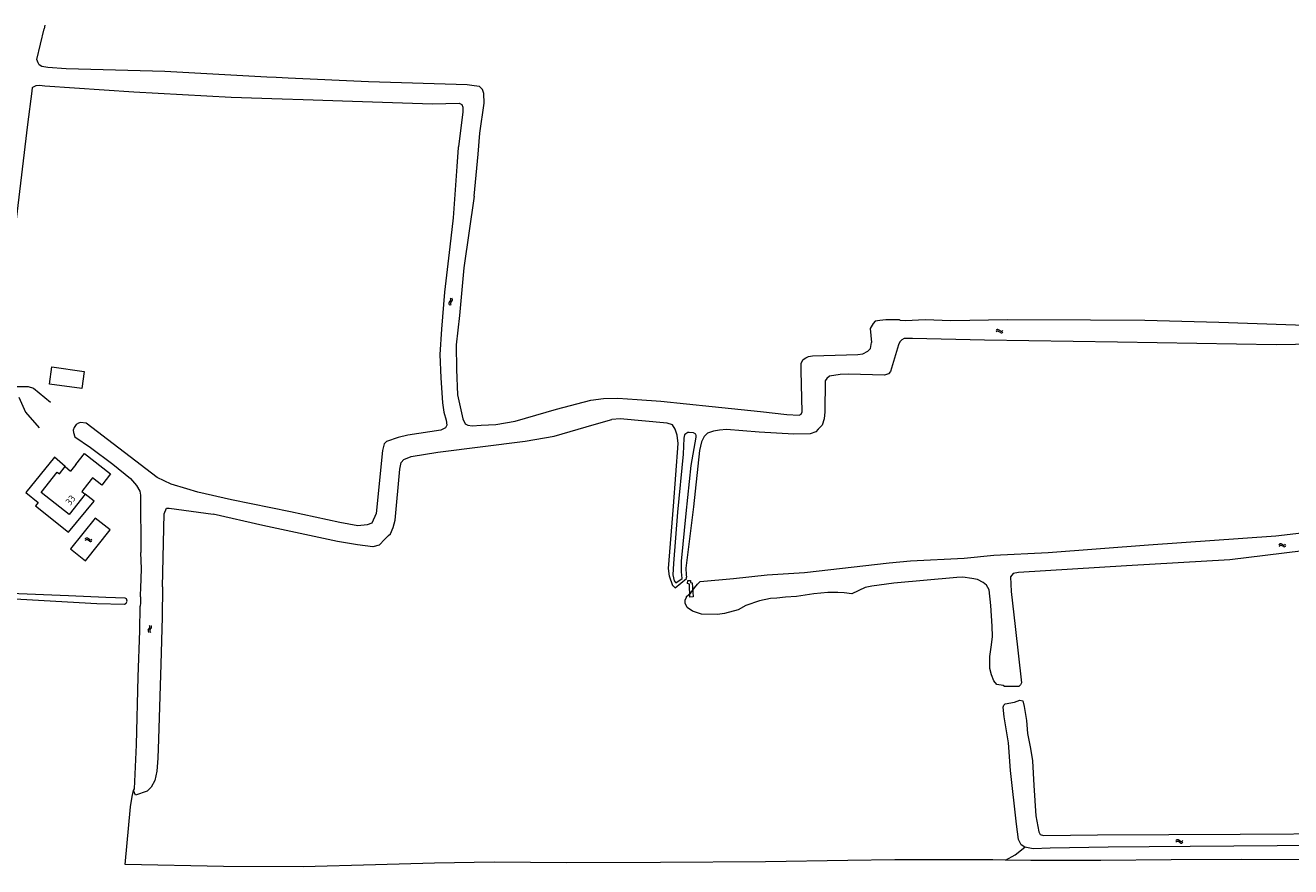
# Model space of a CAD drawing. Header units: metres. Extents: x 157366 to 159470, y 577030 to 578469.
# Tile 18 of 35: x 158496 to 158861, y 577269 to 577511. Entities that reach past the tile are written whole.
import ezdxf

# ---------------------------------------------------------------- set-up
doc = ezdxf.new("R2010")
doc.units = ezdxf.units.M
doc.header["$MEASUREMENT"] = 0
for name, color, linetype, lineweight in [('Gbkn_B01_hoofdgebouw', 1, 'Continuous', 18), ('Gbkn_B02_bijgebouw', 1, 'Continuous', 18), ('Gbkn_B04_kunstwerk', 252, 'Continuous', 18), ('Gbkn_B11_dakrand', 1, 'Continuous', 18), ('Gbkn_S05_water', 252, 'Continuous', 18), ('Gbkn_T09_insteek sloot', 252, 'Continuous', 18), ('Gbkn_T20_overige afscheiding', 252, 'Continuous', 18), ('Gbkn_V00_kant verharding', 252, 'Continuous', 18), ('Gbkn_W00_kant water (FD)', 252, 'Continuous', 18), ('Gbkn_Z02_huisnummer', 252, 'Continuous', 18)]:
    doc.layers.add(name, color=color, linetype=linetype, lineweight=lineweight)
doc.styles.add('NLCS-ISO-M1000-T25', font='NLCS-ISO.ttf', dxfattribs={"height": 2.5})

msp = doc.modelspace()

# ---------------------------------------------------------------- linework, layer by layer
at = {"layer": 'Gbkn_B01_hoofdgebouw'}
for p, q in [((158510.84, 577384.39), (158513.34, 577387.54)), ((158513.34, 577387.54), (158520.89, 577381.65)), ((158506.15, 577381.69), (158507.77, 577383.75)), ((158507.77, 577383.75), (158509.37, 577382.48)), ((158500.85, 577376.27), (158505.52, 577382.19)), ((158505.52, 577382.19), (158506.15, 577381.69)), ((158515.69, 577380.52), (158514.21, 577378.65)), ((158518.34, 577378.43), (158515.69, 577380.52)), ((158520.89, 577381.65), (158518.34, 577378.43)), ((158508.93, 577369.91), (158500.85, 577376.27)), ((158513.58, 577375.82), (158508.93, 577369.91)), ((158514.21, 577378.65), (158512.59, 577376.6)), ((158512.59, 577376.6), (158513.58, 577375.82))]:
    msp.add_line(p, q, dxfattribs=at)
at = {"layer": 'Gbkn_B02_bijgebouw'}
for p, q in [((158503.27, 577407.49), (158503.95, 577412.44)), ((158503.95, 577412.44), (158513.27, 577411.16)), ((158513.27, 577411.16), (158512.59, 577406.21)), ((158512.59, 577406.21), (158503.27, 577407.49))]:
    msp.add_line(p, q, dxfattribs=at)
at = {"layer": 'Gbkn_B04_kunstwerk'}
for p, q in [((158516.45, 577368.94), (158509.37, 577360.07)), ((158520.74, 577365.52), (158516.45, 577368.94)), ((158513.66, 577356.65), (158520.74, 577365.52)), ((158509.37, 577360.07), (158513.66, 577356.65)), ((158687.05, 577350.08), (158687.11, 577350.97)), ((158687.64, 577349.93), (158687.05, 577350.08)), ((158687.11, 577350.97), (158687.87, 577350.99)), ((158687.72, 577346.17), (158687.64, 577349.93)), ((158687.87, 577350.99), (158687.87, 577350.33)), ((158687.87, 577350.33), (158688.35, 577350.31)), ((158688.35, 577350.31), (158688.68, 577346.24)), ((158688.68, 577346.24), (158687.72, 577346.17))]:
    msp.add_line(p, q, dxfattribs=at)
at = {"layer": 'Gbkn_B11_dakrand'}
msp.add_line((158510.84, 577384.39), (158509.37, 577382.48), dxfattribs=at)
at = {"layer": 'Gbkn_S05_water'}
for p, q in [((158618.37, 577431.01), (158618.79, 577431.53)), ((158618.85, 577430.97), (158619.27, 577431.49)), ((158514.77, 577362.72), (158514.22, 577363.11)), ((158514.77, 577362.24), (158514.22, 577362.63)), ((158531.75, 577336.75), (158532.15, 577337.29)), ((158532.23, 577336.74), (158532.63, 577337.28))]:
    msp.add_line(p, q, dxfattribs=at)
for points in [[(158776.62, 577423.18, 0.417728), (158775.9, 577422.97)], [(158776.63, 577422.7, 0.417728), (158775.91, 577422.49)], [(158777.18, 577422.81, 0.417728), (158777.9, 577423.01)], [(158777.19, 577422.33, 0.417728), (158777.91, 577422.53)], [(158858.01, 577361.48, 0.417728), (158857.33, 577361.18)], [(158858.09, 577361, 0.417728), (158857.4, 577360.71)], [(158858.62, 577361.18, 0.417728), (158859.31, 577361.47)], [(158858.69, 577360.7, 0.417728), (158859.38, 577361)], [(158828.41, 577276.23, 0.417728), (158827.69, 577276.03)], [(158828.42, 577275.75, 0.417728), (158827.7, 577275.55)], [(158828.97, 577275.85, 0.417728), (158829.69, 577276.05)], [(158828.97, 577275.37, 0.417728), (158829.7, 577275.57)]]:
    msp.add_lwpolyline(points, format="xyb", dxfattribs=at)
for points in [[(158777.18, 577422.81), (158776.62, 577423.18)], [(158777.19, 577422.33), (158776.63, 577422.7)], [(158858.62, 577361.18), (158858.02, 577361.48)], [(158858.69, 577360.7), (158858.09, 577361)], [(158828.97, 577275.85), (158828.42, 577276.23)], [(158828.97, 577275.37), (158828.42, 577275.75)]]:
    msp.add_lwpolyline(points, dxfattribs=at)
for centre, start, end in [((158618.8, 577430.71), 145.2448, 235.9314), ((158618.36, 577431.83), 325.2448, 55.9314), ((158619.28, 577430.67), 145.2448, 235.9314), ((158618.84, 577431.79), 325.2448, 55.9314), ((158513.96, 577362.65), 59.4897, 150.1763), ((158513.96, 577362.17), 59.4897, 150.1763), ((158515.04, 577363.18), 239.4897, 330.1763), ((158515.04, 577362.7), 239.4897, 330.1763), ((158532.2, 577336.47), 148.1149, 238.8014), ((158531.7, 577337.57), 328.1149, 58.8014), ((158532.68, 577336.46), 148.1149, 238.8014), ((158532.19, 577337.56), 328.1149, 58.8014)]:
    msp.add_arc(centre, 0.527, start, end, dxfattribs=at)
at = {"layer": 'Gbkn_T09_insteek sloot'}
for p, q in [((158501.96, 577510.83, 0.13), (158501.76, 577509.86)), ((158499.6, 577501.01), (158501.76, 577509.86)), ((158500.05, 577500), (158499.6, 577501.01)), ((158500.29, 577499.47), (158500.05, 577500)), ((158501.06, 577498.94), (158500.29, 577499.47)), ((158502.77, 577498.67), (158501.06, 577498.94)), ((158508.1, 577498.27), (158502.77, 577498.67)), ((158536.52, 577497.54), (158508.1, 577498.27)), ((158565.88, 577495.91), (158536.52, 577497.54)), ((158568.58, 577495.76), (158565.88, 577495.91)), ((158572.06, 577495.6), (158568.58, 577495.76)), ((158595.17, 577494.53), (158572.06, 577495.6)), ((158497.05, 577482.28), (158498.34, 577491.89)), ((158498.34, 577491.89), (158498.4, 577492.94)), ((158498.4, 577492.94), (158498.48, 577492.98)), ((158498.48, 577492.98), (158499.42, 577493.5)), ((158499.42, 577493.5), (158500.43, 577493.58)), ((158500.43, 577493.58), (158501.91, 577493.44)), ((158501.91, 577493.44), (158527.55, 577491.71)), ((158623.62, 577493.72), (158595.17, 577494.53)), ((158625.61, 577493.45), (158623.62, 577493.72)), ((158627.18, 577493.25), (158625.61, 577493.45)), ((158628.03, 577492.34), (158627.18, 577493.25)), ((158628.38, 577491.16), (158628.03, 577492.34)), ((158527.55, 577491.71), (158555.58, 577490.13)), ((158555.58, 577490.13), (158570.33, 577489.64)), ((158570.33, 577489.64), (158576.4, 577489.44)), ((158576.4, 577489.44), (158590.52, 577488.97)), ((158590.52, 577488.97), (158613.63, 577488.25)), ((158613.63, 577488.25), (158621.31, 577488.42)), ((158621.31, 577488.42), (158622.01, 577488.07)), ((158627.27, 577479.76), (158628.46, 577488.39)), ((158628.46, 577488.39), (158628.38, 577491.16)), ((158622.37, 577485.83), (158621.07, 577475.93)), ((158622.01, 577488.07), (158622.3, 577487.27)), ((158622.3, 577487.27), (158622.37, 577485.83)), ((158493.8, 577454.93), (158497.05, 577482.28)), ((158626.72, 577473.76), (158627.27, 577479.76)), ((158621.04, 577475.69), (158620.64, 577470.13)), ((158621.07, 577475.93), (158621.04, 577475.69)), ((158625.61, 577461.6), (158626.72, 577473.76)), ((158620.64, 577470.13), (158619.59, 577455.42)), ((158625.61, 577461.6), (158622.67, 577441.03)), ((158619.59, 577455.42), (158618.6, 577447.05)), ((158618.6, 577447.05), (158617.02, 577433.98)), ((158622.67, 577441.03), (158621.34, 577427.25)), ((158617.02, 577433.98), (158616.19, 577423.35)), ((158621.34, 577427.25), (158620.4, 577418.85)), ((158616.19, 577423.35), (158615.76, 577415.99)), ((158740.54, 577424.97), (158739.66, 577423.56)), ((158739.66, 577423.56), (158740.02, 577419.52)), ((158741.13, 577425.61), (158740.54, 577424.97)), ((158742.46, 577425.79), (158741.13, 577425.61)), ((158744.18, 577426.01), (158742.46, 577425.79)), ((158748.14, 577425.99), (158744.18, 577426.01)), ((158739.75, 577417.8), (158740.02, 577419.52)), ((158615.76, 577415.99), (158615.97, 577409.34)), ((158620.4, 577418.85), (158620.56, 577411.69)), ((158721.14, 577415.11), (158721.86, 577415.48)), ((158721.86, 577415.48), (158723.03, 577415.63)), ((158723.03, 577415.63), (158736.06, 577416.07)), ((158736.06, 577416.07), (158737.51, 577416.26)), ((158737.51, 577416.26), (158739.01, 577416.96)), ((158739.01, 577416.96), (158739.75, 577417.8)), ((158620.56, 577411.69), (158620.84, 577404.38)), ((158719.77, 577411.36), (158719.81, 577413.54)), ((158719.81, 577413.54), (158720.35, 577414.55)), ((158720.35, 577414.55), (158721.14, 577415.11)), ((158615.97, 577409.34), (158616.46, 577402.15)), ((158720.08, 577399.5), (158719.77, 577411.36)), ((158620.84, 577404.38), (158622.35, 577397.49)), ((158616.46, 577402.15), (158616.9, 577399.4)), ((158649.28, 577400.32), (158659.18, 577402.87)), ((158659.18, 577402.87), (158662.89, 577403.35)), ((158662.89, 577403.35), (158667, 577403.42)), ((158667, 577403.42), (158672.54, 577403.08)), ((158672.54, 577403.08), (158679.32, 577402.62)), ((158679.32, 577402.62), (158694.16, 577401.07)), ((158694.16, 577401.07), (158708.1, 577399.66)), ((158616.9, 577399.4), (158617.54, 577397.09)), ((158617.54, 577397.09), (158617.71, 577395.66)), ((158622.35, 577397.49), (158623, 577396.11)), ((158637.45, 577396.87), (158649.28, 577400.32)), ((158660.21, 577395.89), (158665.21, 577397.36)), ((158667.7, 577397.47), (158665.21, 577397.36)), ((158681.2, 577396.29), (158667.7, 577397.47)), ((158708.1, 577399.66), (158715.68, 577398.77)), ((158715.68, 577398.77), (158719.19, 577398.59)), ((158719.19, 577398.59), (158719.8, 577398.84)), ((158719.8, 577398.84), (158720.08, 577399.5)), ((158510.38, 577395.02), (158510.14, 577394.25)), ((158510.14, 577394.25), (158510.24, 577393.55)), ((158510.24, 577393.55), (158510.57, 577392.33)), ((158511.01, 577395.87), (158510.38, 577395.02)), ((158511.67, 577396.29), (158511.01, 577395.87)), ((158512.23, 577396.43), (158511.67, 577396.29)), ((158513.82, 577396.23), (158512.23, 577396.43)), ((158534.34, 577380.65), (158513.82, 577396.23)), ((158615.98, 577394.2), (158606.47, 577392.77)), ((158617.38, 577394.93), (158615.98, 577394.2)), ((158617.71, 577395.66), (158617.38, 577394.93)), ((158623, 577396.11), (158623.76, 577395.7)), ((158623.76, 577395.7), (158625.05, 577395.46)), ((158625.05, 577395.46), (158627.59, 577395.7)), ((158627.59, 577395.7), (158631.81, 577395.9)), ((158631.81, 577395.9), (158637.45, 577396.87)), ((158648.62, 577392.53), (158660.21, 577395.89)), ((158682.75, 577395.8), (158681.2, 577396.29)), ((158683.51, 577394.57), (158682.75, 577395.8)), ((158684.08, 577392.79), (158683.51, 577394.57)), ((158510.57, 577392.33), (158515.1, 577389.24)), ((158599.65, 577390.33), (158599.18, 577388.38)), ((158600.31, 577390.99), (158599.65, 577390.33)), ((158603.67, 577392.16), (158600.31, 577390.99)), ((158606.47, 577392.77), (158603.67, 577392.16)), ((158615.12, 577387.94), (158640.28, 577391.05)), ((158640.28, 577391.05), (158648.62, 577392.53)), ((158682.98, 577372.36), (158684.32, 577390.4)), ((158684.32, 577390.4), (158684.08, 577392.79)), ((158515.1, 577389.24), (158521.49, 577384.43)), ((158599.18, 577388.38), (158597.39, 577370.21)), ((158605.35, 577385.79), (158607.48, 577386.64)), ((158607.48, 577386.64), (158615.12, 577387.94)), ((158521.49, 577384.43), (158526.62, 577380.35)), ((158602.84, 577368.35), (158604.24, 577382.98)), ((158604.24, 577382.98), (158604.58, 577384.94)), ((158604.58, 577384.94), (158605.35, 577385.79)), ((158526.62, 577380.35), (158528.33, 577378.31)), ((158538.29, 577378.72), (158534.34, 577380.65)), ((158528.33, 577378.31), (158529.32, 577376.63)), ((158529.32, 577376.63), (158529.48, 577375.56)), ((158529.48, 577375.56), (158529.56, 577358.97)), ((158542.88, 577377.34), (158538.29, 577378.72)), ((158545.97, 577376.41), (158542.88, 577377.34)), ((158555.76, 577374.16), (158545.97, 577376.41)), ((158536.33, 577370.17), (158537.02, 577371.78)), ((158537.02, 577371.78), (158537.73, 577371.78)), ((158537.73, 577371.78), (158550.43, 577370.02)), ((158572.68, 577370.71), (158555.76, 577374.16)), ((158681.57, 577354.44), (158682.98, 577372.36)), ((158535.84, 577349.12), (158536.33, 577370.17)), ((158564.76, 577366.78), (158550.43, 577370.02)), ((158586.96, 577367.62), (158572.68, 577370.71)), ((158597.39, 577370.21), (158596.17, 577367.43)), ((158602.29, 577366.2), (158602.84, 577368.35)), ((158586.24, 577362.21), (158564.76, 577366.78)), ((158592.13, 577366.74), (158586.96, 577367.62)), ((158594.83, 577366.95), (158592.13, 577366.74)), ((158596.17, 577367.43), (158594.83, 577366.95)), ((158600.93, 577363.95), (158601.46, 577364.41)), ((158601.46, 577364.41), (158602.29, 577366.2)), ((158591.99, 577361.26), (158586.24, 577362.21)), ((158596.43, 577360.67), (158591.99, 577361.26)), ((158598.22, 577361.17), (158596.43, 577360.67)), ((158598.64, 577361.55), (158598.22, 577361.17)), ((158598.64, 577361.55), (158599.5, 577362.45)), ((158599.5, 577362.45), (158600.93, 577363.95)), ((158529.82, 577354.28), (158529.56, 577358.97)), ((158529.61, 577348.78), (158529.82, 577354.28)), ((158681.91, 577352.18), (158681.57, 577354.44)), ((158682.86, 577349.43), (158681.91, 577352.18)), ((158683.45, 577348.88), (158686.77, 577351.52)), ((158686.77, 577351.52), (158686.8, 577351.91)), ((158485.21, 577346.09), (158516.95, 577344.28)), ((158508.79, 577346.49), (158492.09, 577347.24)), ((158519.56, 577346.08), (158508.79, 577346.49)), ((158525.13, 577345.88), (158519.56, 577346.08)), ((158529.52, 577346.22), (158529.48, 577344.49)), ((158529.52, 577346.4), (158529.53, 577346.82)), ((158529.52, 577346.22), (158529.52, 577346.4)), ((158529.53, 577346.82), (158529.61, 577348.78)), ((158682.86, 577349.43), (158682.89, 577349.4)), ((158682.89, 577349.4), (158683.45, 577348.88)), ((158516.95, 577344.28), (158524.85, 577344.14)), ((158524.85, 577344.14), (158525.4, 577344.39)), ((158525.47, 577345.71), (158525.13, 577345.88)), ((158525.4, 577344.39), (158525.7, 577344.96)), ((158525.7, 577344.96), (158525.47, 577345.71)), ((158529.48, 577344.49), (158529.45, 577343.59))]:
    msp.add_line(p, q, dxfattribs=at)
at = {"layer": 'Gbkn_T09_insteek sloot', "flags": 128}
for points in [[(158748.14, 577425.99), (158748.29, 577425.91), (158749.83, 577425.85), (158755.52, 577426.14), (158762.89, 577425.81), (158779.19, 577426.13), (158803.07, 577426.06), (158818.73, 577425.88), (158840.09, 577425.3), (158870.45, 577424.25), (158883.76, 577423.94)], [(158890.1, 577419.36), (158856.63, 577418.83), (158810.87, 577419.61), (158772.6, 577420.16), (158751.88, 577420.68), (158749.45, 577420.62), (158748.76, 577420.22), (158748.24, 577419.64), (158747.78, 577418.81), (158745.52, 577411.18), (158744.96, 577410.47), (158743.82, 577410.07), (158733.41, 577410.4), (158730.99, 577410.26), (158727.97, 577409.78), (158727.2, 577409.17), (158726.66, 577408.44), (158726.63, 577399.55), (158726.37, 577397.47), (158725.82, 577395.67), (158724.7, 577394.49), (158723.98, 577393.76), (158722.33, 577393.16), (158717.63, 577393.06), (158707.73, 577393.67), (158698.31, 577394.44), (158696.23, 577394.28), (158694.5, 577393.94), (158692.82, 577393.39), (158691.85, 577392.46), (158691.05, 577390.84), (158690.55, 577388.4), (158688.75, 577372.21), (158686.58, 577354.53), (158686.67, 577352.63), (158686.8, 577351.91)], [(158690.67, 577350.64), (158700.3, 577351.52), (158709.95, 577352.57), (158720.72, 577353.25), (158745.12, 577356.01), (158751.25, 577356.62), (158766.74, 577357.35), (158775.28, 577358.23), (158790.96, 577359.06), (158819.85, 577361.25), (158856.53, 577363.81), (158868.83, 577365.3), (158895.61, 577369.2)], [(158893.86, 577364.23), (158884.23, 577362.07), (158869.05, 577360.09), (158843.26, 577356.9), (158813.48, 577355.17), (158782.39, 577353.28), (158780.83, 577352.99), (158780.12, 577352.05), (158780.22, 577347.81), (158781.42, 577337.67), (158783.27, 577321.51), (158782.94, 577320.88), (158782.43, 577320.42), (158778.39, 577320.4), (158777.94, 577320.67)], [(158777.94, 577320.67), (158776.15, 577320.96), (158775.3, 577322.01), (158774.56, 577323.75), (158774.16, 577325.57), (158774.08, 577329.1), (158774.57, 577332.47), (158774.85, 577334.82), (158774.84, 577337.8), (158774.42, 577343.72), (158773.94, 577348.31), (158773.13, 577349.6), (158772.21, 577350.34), (158770.53, 577351.2), (158768.96, 577351.51), (158766.36, 577351.95), (158764.66, 577351.79), (158746.46, 577350.16), (158740.11, 577349.32), (158738.22, 577348.93), (158734.41, 577347.09), (158732.13, 577347.39), (158730.38, 577347.48), (158727.44, 577347.54), (158723.46, 577347.1), (158718.46, 577346.34), (158715.31, 577346.15), (158712.82, 577345.89), (158710.97, 577345.77), (158707.79, 577345.06), (158703.81, 577343.74), (158701.61, 577342.51), (158697.7, 577341.47), (158695.64, 577341.18), (158691.08, 577341.3), (158688.46, 577342.09), (158686.92, 577343.13), (158686.38, 577344.42), (158686.38, 577345.29), (158686.73, 577346.14), (158686.8, 577346.31), (158688.05, 577347.44), (158689.06, 577348.85), (158689.9, 577349.9), (158690.67, 577350.64)], [(158535.84, 577349.12), (158535.76, 577340.37), (158535.35, 577326.84), (158534.67, 577305.26), (158534.46, 577299.81), (158534.16, 577296), (158533.61, 577293.36), (158532.58, 577291.46), (158531.4, 577290.28), (158528.05, 577289.16), (158527.49, 577290.48), (158527.73, 577290.99), (158528.33, 577303.6)], [(158528.33, 577303.6), (158528.83, 577323.19), (158529.29, 577336.43), (158529.45, 577343.59)], [(158869.5, 577274.67), (158831.84, 577274.38), (158808.22, 577274.16), (158791.5, 577273.84), (158786.63, 577273.72), (158784.24, 577274.15), (158783.13, 577274.81), (158782.38, 577276.32), (158781.77, 577280.74), (158780.09, 577296.24), (158779.46, 577304.24), (158778.21, 577311.69), (158777.97, 577314.51), (158778.15, 577315.02), (158778.54, 577315.4), (158781.21, 577315.94), (158782.76, 577316.49), (158783.6, 577316.33), (158784.04, 577314.62), (158784.65, 577310.68), (158785.01, 577306.92), (158785.82, 577302.55), (158786.41, 577298.99), (158786.79, 577291.9), (158787.37, 577283.22), (158788.21, 577278.61), (158788.66, 577277.85), (158789.57, 577277.51), (158805.14, 577277.66), (158846.18, 577277.88), (158877.06, 577278.1)]]:
    msp.add_lwpolyline(points, dxfattribs=at)
at = {"layer": 'Gbkn_T20_overige afscheiding', "flags": 128}
for points in [[(158526.6, 577285.79), (158527.08, 577288.73), (158527.49, 577290.48)], [(158867.5, 577270.51), (158846.64, 577270.65), (158826.31, 577270.52), (158806.06, 577270.3), (158785.94, 577270.31), (158778.63, 577270.46), (158774.95, 577270.54), (158746.8, 577270.53), (158733.23, 577270.29), (158709.47, 577269.93), (158679.27, 577269.71), (158652.29, 577269.6), (158631.36, 577269.79), (158614.19, 577269.56), (158597.23, 577269.05), (158576.36, 577268.53), (158553.4, 577268.56), (158525.12, 577269.16), (158526.6, 577285.79)], [(158778.63, 577270.46), (158781.41, 577271.91), (158784.24, 577274.15)]]:
    msp.add_lwpolyline(points, dxfattribs=at)
at = {"layer": 'Gbkn_V00_kant verharding'}
for p, q in [((158493.55, 577406.86), (158497.18, 577406.86)), ((158497.18, 577406.86), (158498.65, 577406.32)), ((158498.65, 577406.32), (158503.6, 577402.35)), ((158494.49, 577403.76), (158496.42, 577399.45)), ((158496.42, 577399.45), (158500.35, 577394.96)), ((158504.74, 577386.5), (158496.5, 577376.32)), ((158507.77, 577383.75), (158504.74, 577386.5)), ((158496.5, 577376.32), (158500.01, 577373.38)), ((158516.19, 577373.8), (158513.58, 577375.82)), ((158500.01, 577373.38), (158499.24, 577372.44)), ((158499.24, 577372.44), (158508.72, 577364.84)), ((158508.72, 577364.84), (158516.19, 577373.8))]:
    msp.add_line(p, q, dxfattribs=at)
at = {"layer": 'Gbkn_W00_kant water (FD)'}
for p, q in [((158687.12, 577393.54), (158686.52, 577393.22)), ((158687.5, 577393.57), (158687.12, 577393.54)), ((158688.8, 577393.44), (158687.5, 577393.57)), ((158689.43, 577393.13), (158688.8, 577393.44)), ((158685.97, 577391.92), (158685.78, 577387.29)), ((158686.21, 577392.87), (158685.97, 577391.92)), ((158686.52, 577393.22), (158686.21, 577392.87)), ((158688.14, 577384.11), (158689.54, 577392.18)), ((158689.54, 577392.71), (158689.43, 577393.13)), ((158689.54, 577392.18), (158689.54, 577392.71)), ((158685.78, 577387.29), (158684.19, 577370.62)), ((158686.64, 577370.25), (158688.14, 577384.11)), ((158684.19, 577370.62), (158683.03, 577355.89)), ((158685.34, 577356.5), (158686.64, 577370.25)), ((158683.03, 577355.89), (158682.83, 577352.63)), ((158685.36, 577353.48), (158685.34, 577356.5)), ((158685.51, 577351.48), (158685.36, 577353.48)), ((158682.83, 577352.63), (158683.16, 577350.84)), ((158683.16, 577350.84), (158683.69, 577350.32)), ((158683.69, 577350.32), (158685.51, 577351.48))]:
    msp.add_line(p, q, dxfattribs=at)

# ---------------------------------------------------------------- texts
at = {"layer": 'Gbkn_Z02_huisnummer', "style": 'NLCS-ISO-M1000-T25'}
msp.add_text('33', height=2, rotation=51.8235, dxfattribs=at).set_placement((158509.31, 577372.42))

doc.saveas('drawing.dxf')
